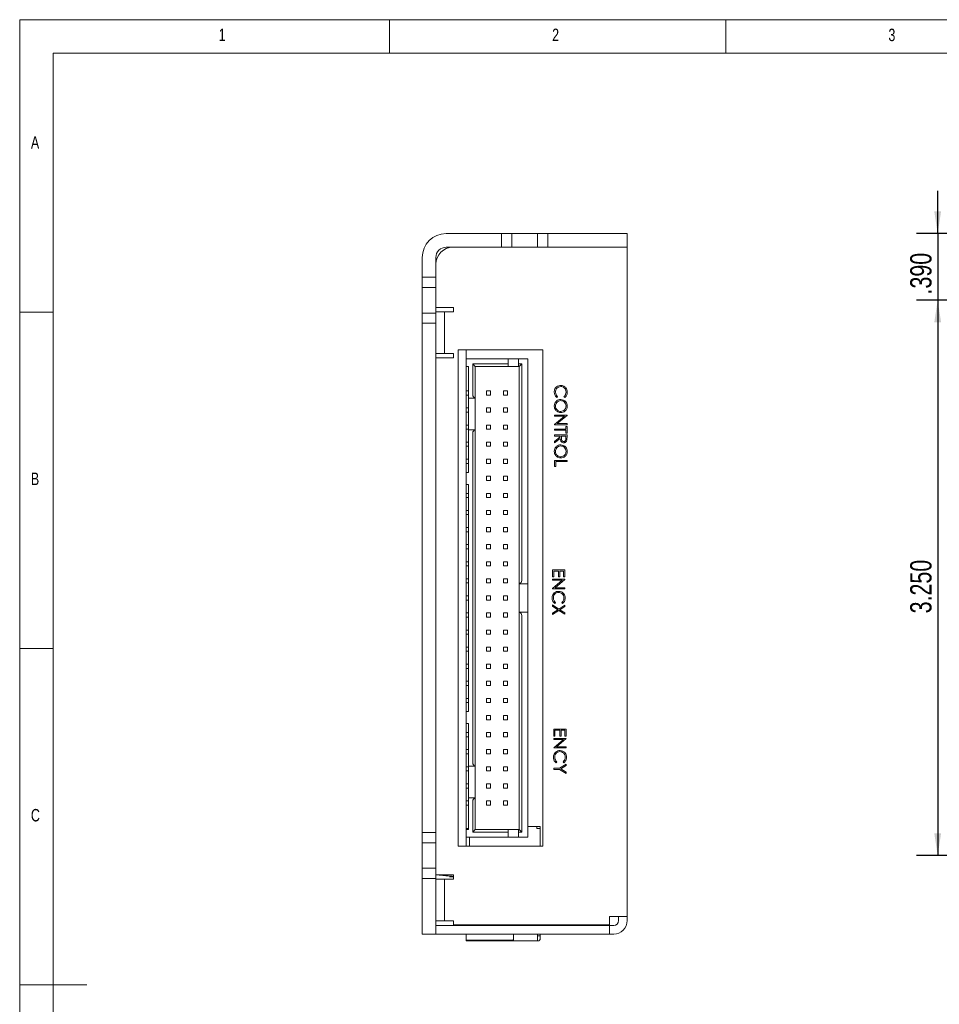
# Model space of a CAD drawing. Header units: inches. Extents: x 0.2 to 16.3, y 0.2 to 11.5.
# Tile 14 of 23: x 0.2 to 5.6, y 5.7 to 11.5. Entities that reach past the tile are written whole.
import ezdxf

# ---------------------------------------------------------------- set-up
doc = ezdxf.new("R2010")
doc.units = ezdxf.units.IN
doc.header["$MEASUREMENT"] = 0
doc.layers.add('FORMAT', color=7, linetype='Continuous')
doc.styles.add('SLDTEXTSTYLE0', font='TXT', dxfattribs={"width": 0.75})
doc.dimstyles.new('SLDDIMSTYLE0', dxfattribs={"dimtxt": 0.125, "dimasz": 0.13, "dimexe": 0, "dimexo": 0.0625, "dimgap": 0.03125, "dimtad": 2, "dimdec": 3, "dimzin": 4, "dimdsep": 46, "dimtxsty": 'Standard', "dimsah": 1, "dimcen": 0.09, "dimadec": 0, "dimazin": 0, "dimtfac": 1, "dimtdec": 3, "dimtofl": 0, "dimtmove": 0, "dimatfit": 3, "dimfxl": 0, "dimtolj": 1, "dimtzin": 12, "dimarcsym": 0})
doc.dimstyles.new('SLDDIMSTYLE1', dxfattribs={"dimtxt": 0.125, "dimasz": 0.13, "dimexe": 0, "dimexo": 0.0625, "dimgap": 0.03125, "dimtad": 2, "dimdec": 3, "dimzin": 4, "dimdsep": 46, "dimtxsty": 'Standard', "dimsah": 1, "dimcen": 0.09, "dimadec": 0, "dimazin": 0, "dimtfac": 1, "dimtdec": 3, "dimtofl": 0, "dimtmove": 0, "dimatfit": 3, "dimfxl": 0, "dimtolj": 1, "dimtzin": 12, "dimarcsym": 0})

# ---------------------------------------------------------------- blocks, each defined once
blk = doc.blocks.new('*D11')
at = {"layer": 'FORMAT'}
for p, q in [((6.1506, 9.8543), (5.4456, 9.8543)), ((5.5706, 9.8543), (5.5706, 6.6043)), ((6.1506, 6.6043), (5.4456, 6.6043))]:
    blk.add_line(p, q, dxfattribs=at)
for points in [[(5.5706, 9.8543), (5.5506, 9.7243), (5.5906, 9.7243)], [(5.5706, 6.6043), (5.5906, 6.7343), (5.5506, 6.7343)]]:
    blk.add_solid(points, dxfattribs=at)
at = {"layer": 'FORMAT', "insert": (5.4095, 8.0215), "char_height": 0.125, "attachment_point": 1, "rotation": 90, "style": 'SLDTEXTSTYLE0'}
blk.add_mtext('3.250', dxfattribs=at)
blk = doc.blocks.new('*D12')
at = {"layer": 'FORMAT'}
for p, q in [((5.5706, 10.2443), (5.5706, 10.4943)), ((6.1506, 10.2443), (5.4456, 10.2443)), ((5.5706, 10.2443), (5.5706, 9.8543)), ((6.1506, 9.8543), (5.4456, 9.8543)), ((5.5706, 9.8543), (5.5706, 9.6043))]:
    blk.add_line(p, q, dxfattribs=at)
for points in [[(5.5706, 10.2443), (5.5906, 10.3743), (5.5506, 10.3743)], [(5.5706, 9.8543), (5.5506, 9.7243), (5.5906, 9.7243)]]:
    blk.add_solid(points, dxfattribs=at)
at = {"layer": 'FORMAT', "insert": (5.4095, 9.8877), "char_height": 0.125, "attachment_point": 1, "rotation": 90, "style": 'SLDTEXTSTYLE0'}
blk.add_mtext('.390', dxfattribs=at)

msp = doc.modelspace()

# ---------------------------------------------------------------- linework, layer by layer
at = {"color": 7, "linetype": 'Continuous', "lineweight": 0}
for p, q in [((16.3386, 11.4961), (0.1969, 11.4961)), ((0.1969, 11.4961), (0.1969, 0.1969)), ((2.3622, 11.2992), (2.3622, 11.4961)), ((4.3307, 11.4961), (4.3307, 11.2992)), ((16.1417, 11.2992), (0.3937, 11.2992)), ((0.3937, 11.2992), (0.3937, 0.3937)), ((0.3937, 9.7835), (0.1969, 9.7835)), ((0.1969, 7.815), (0.3937, 7.815)), ((0.1969, 5.8465), (0.5906, 5.8465))]:
    msp.add_line(p, q, dxfattribs=at)
at = {"color": 7, "linetype": 'Continuous', "lineweight": 15}
for p, q in [((3.018, 10.2443), (2.693, 10.2443)), ((3.018, 10.2443), (3.018, 10.1643)), ((3.078, 10.2443), (3.018, 10.2443)), ((3.078, 10.2443), (3.078, 10.1643)), ((3.228, 10.2443), (3.078, 10.2443)), ((3.228, 10.2443), (3.228, 10.1643)), ((3.288, 10.2443), (3.228, 10.2443)), ((3.288, 10.2443), (3.288, 10.1643)), ((3.753, 10.2443), (3.288, 10.2443)), ((3.753, 10.2443), (3.753, 10.1643)), ((3.018, 10.1643), (2.693, 10.1643)), ((3.078, 10.1643), (3.018, 10.1643)), ((3.228, 10.1643), (3.078, 10.1643)), ((3.288, 10.1643), (3.228, 10.1643)), ((3.753, 10.1643), (3.288, 10.1643)), ((3.753, 10.1643), (3.753, 6.2483)), ((2.553, 10.1043), (2.553, 9.9893)), ((2.633, 10.1043), (2.633, 9.9893)), ((2.633, 9.9893), (2.553, 9.9893)), ((2.553, 9.9893), (2.553, 9.9293)), ((2.633, 9.9893), (2.633, 9.9293)), ((2.633, 9.9293), (2.553, 9.9293)), ((2.553, 9.9293), (2.553, 9.7793)), ((2.633, 9.9293), (2.633, 9.7793)), ((2.737, 9.8118), (2.633, 9.8118)), ((2.737, 9.7868), (2.737, 9.8118)), ((2.633, 9.7793), (2.553, 9.7793)), ((2.553, 9.7793), (2.553, 9.7193)), ((2.633, 9.7868), (2.683, 9.7868)), ((2.633, 9.7793), (2.633, 9.7193)), ((2.683, 9.7868), (2.683, 9.5418)), ((2.683, 9.7868), (2.712, 9.7868)), ((2.712, 9.7868), (2.737, 9.7868)), ((2.553, 9.7193), (2.633, 9.7193)), ((2.553, 9.7193), (2.553, 6.7393)), ((2.633, 9.7193), (2.633, 6.7393)), ((2.683, 9.5418), (2.633, 9.5418)), ((2.633, 9.5168), (2.737, 9.5168)), ((2.712, 9.5418), (2.683, 9.5418)), ((2.737, 9.5418), (2.712, 9.5418)), ((2.737, 9.5168), (2.737, 9.5418)), ((3.26, 9.5643), (2.764, 9.5643)), ((2.764, 9.5643), (2.764, 6.6593)), ((2.811, 9.5643), (2.811, 9.5115)), ((2.811, 9.4665), (2.811, 9.5115)), ((3.056, 9.5115), (2.811, 9.5115)), ((3.056, 9.4815), (3.056, 9.5115)), ((3.116, 9.5115), (3.056, 9.5115)), ((3.116, 9.5115), (3.116, 9.4815)), ((3.171, 9.5115), (3.116, 9.5115)), ((3.171, 9.5115), (3.171, 8.214)), ((3.26, 6.6593), (3.26, 9.5643)), ((2.811, 9.4665), (2.8235, 9.4665)), ((2.811, 9.4665), (2.811, 8.8465)), ((2.8235, 9.4665), (2.8235, 9.3015)), ((2.8485, 9.4815), (3.056, 9.4815)), ((2.8485, 9.3015), (2.8485, 9.4815)), ((2.8485, 9.4815), (2.8635, 9.4665)), ((2.8635, 9.4665), (3.056, 9.4665)), ((2.8635, 9.2822), (2.8635, 9.4665)), ((3.056, 9.4815), (3.056, 9.4665)), ((3.056, 9.4665), (3.116, 9.4665)), ((3.136, 9.4815), (3.116, 9.4815)), ((3.116, 9.4665), (3.116, 9.4815)), ((3.116, 9.4665), (3.121, 9.4665)), ((3.136, 9.4815), (3.121, 9.4665)), ((3.121, 9.4665), (3.121, 8.1947)), ((3.136, 9.4815), (3.136, 8.214)), ((2.8235, 9.3238), (2.811, 9.3238)), ((2.8235, 9.2993), (2.811, 9.2993)), ((2.8235, 9.3015), (2.8235, 9.2815)), ((2.8635, 9.2815), (2.8235, 9.2815)), ((2.8235, 9.2815), (2.8235, 9.2515)), ((2.8635, 9.2822), (2.8635, 9.2815)), ((2.8635, 9.0965), (2.8635, 9.2815)), ((2.9288, 9.3238), (2.9288, 9.2993)), ((2.9533, 9.3238), (2.9288, 9.3238)), ((2.9533, 9.2993), (2.9288, 9.2993)), ((2.9533, 9.3238), (2.9533, 9.2993)), ((3.0288, 9.3238), (3.0288, 9.2993)), ((3.0533, 9.3238), (3.0288, 9.3238)), ((3.0533, 9.2993), (3.0288, 9.2993)), ((3.0533, 9.3238), (3.0533, 9.2993)), ((3.3456, 9.2903), (3.3412, 9.2846)), ((3.3873, 9.2846), (3.383, 9.2903)), ((2.8235, 9.2238), (2.811, 9.2238)), ((2.8235, 9.2515), (2.8235, 9.1265)), ((2.9533, 9.2238), (2.9288, 9.2238)), ((2.9288, 9.2238), (2.9288, 9.1993)), ((2.9533, 9.2238), (2.9533, 9.1993)), ((3.0533, 9.2238), (3.0288, 9.2238)), ((3.0288, 9.2238), (3.0288, 9.1993)), ((3.0533, 9.2238), (3.0533, 9.1993)), ((2.8235, 9.1993), (2.811, 9.1993)), ((2.9533, 9.1993), (2.9288, 9.1993)), ((3.0533, 9.1993), (3.0288, 9.1993)), ((3.3278, 9.1818), (3.4007, 9.1818)), ((3.3278, 9.1752), (3.3278, 9.1818)), ((3.3851, 9.1752), (3.3278, 9.1752)), ((3.3278, 9.1272), (3.3851, 9.1752)), ((3.4007, 9.1804), (3.3433, 9.1322)), ((3.4007, 9.1818), (3.4007, 9.1804)), ((2.8235, 9.1238), (2.811, 9.1238)), ((2.8235, 9.1265), (2.8235, 9.0965)), ((2.9533, 9.1238), (2.9288, 9.1238)), ((2.9288, 9.1238), (2.9288, 9.0993)), ((2.9533, 9.1238), (2.9533, 9.0993)), ((3.0533, 9.1238), (3.0288, 9.1238)), ((3.0288, 9.1238), (3.0288, 9.0993)), ((3.0533, 9.1238), (3.0533, 9.0993)), ((3.3278, 9.1257), (3.3278, 9.1272)), ((3.4007, 9.1257), (3.3278, 9.1257)), ((3.3433, 9.1322), (3.4007, 9.1322)), ((3.3932, 9.1154), (3.4007, 9.1154)), ((3.3932, 9.0995), (3.3932, 9.1154)), ((3.4007, 9.1322), (3.4007, 9.1257)), ((3.4007, 9.1154), (3.4007, 9.0771)), ((2.8235, 9.0993), (2.811, 9.0993)), ((2.8235, 9.0965), (2.8635, 9.0965)), ((2.8235, 9.0965), (2.8235, 9.0765)), ((2.8235, 9.0765), (2.8235, 8.8465)), ((2.8485, 7.1465), (2.8485, 9.0765)), ((2.8635, 9.0959), (2.8635, 9.0965)), ((2.8635, 7.1272), (2.8635, 9.0959)), ((2.9533, 9.0993), (2.9288, 9.0993)), ((3.0533, 9.0993), (3.0288, 9.0993)), ((3.3278, 9.0995), (3.3932, 9.0995)), ((3.3278, 9.093), (3.3278, 9.0995)), ((3.3932, 9.093), (3.3278, 9.093)), ((3.3278, 9.0593), (3.3278, 9.0659)), ((3.3278, 9.0659), (3.4007, 9.0659)), ((3.3615, 9.0593), (3.3278, 9.0593)), ((3.3278, 9.0272), (3.3615, 9.054)), ((3.3615, 9.054), (3.3615, 9.0593)), ((3.3689, 9.0593), (3.3688, 9.046)), ((3.3932, 9.0593), (3.3689, 9.0593)), ((3.3932, 9.0771), (3.3932, 9.093)), ((3.4007, 9.0771), (3.3932, 9.0771)), ((3.3932, 9.0457), (3.3932, 9.0593)), ((3.4007, 9.0659), (3.4007, 9.0513)), ((2.8235, 9.0238), (2.811, 9.0238)), ((2.8235, 8.9993), (2.811, 8.9993)), ((2.9288, 9.0238), (2.9288, 8.9993)), ((2.9533, 9.0238), (2.9288, 9.0238)), ((2.9533, 8.9993), (2.9288, 8.9993)), ((2.9533, 9.0238), (2.9533, 8.9993)), ((3.0533, 9.0238), (3.0288, 9.0238)), ((3.0288, 9.0238), (3.0288, 8.9993)), ((3.0533, 8.9993), (3.0288, 8.9993)), ((3.0533, 9.0238), (3.0533, 8.9993)), ((3.3615, 9.0459), (3.3278, 9.0191)), ((3.3278, 9.0191), (3.3278, 9.0272)), ((2.8235, 8.9238), (2.811, 8.9238)), ((2.8235, 8.8993), (2.811, 8.8993)), ((2.9288, 8.9238), (2.9288, 8.8993)), ((2.9533, 8.9238), (2.9288, 8.9238)), ((2.9533, 8.8993), (2.9288, 8.8993)), ((2.9533, 8.9238), (2.9533, 8.8993)), ((3.0533, 8.9238), (3.0288, 8.9238)), ((3.0288, 8.9238), (3.0288, 8.8993)), ((3.0533, 8.8993), (3.0288, 8.8993)), ((3.0533, 8.9238), (3.0533, 8.8993)), ((3.3278, 8.8817), (3.3278, 8.9163)), ((3.3278, 8.9163), (3.4007, 8.9163)), ((3.3353, 8.8817), (3.3278, 8.8817)), ((3.3353, 8.9098), (3.3353, 8.8817)), ((3.4007, 8.9098), (3.3353, 8.9098)), ((3.4007, 8.9163), (3.4007, 8.9098)), ((2.811, 8.8465), (2.811, 8.7765)), ((2.811, 8.8465), (2.8235, 8.8465)), ((2.9533, 8.8238), (2.9288, 8.8238)), ((2.9288, 8.8238), (2.9288, 8.7993)), ((2.9533, 8.8238), (2.9533, 8.7993)), ((3.0533, 8.8238), (3.0288, 8.8238)), ((3.0288, 8.8238), (3.0288, 8.7993)), ((3.0533, 8.8238), (3.0533, 8.7993)), ((2.8235, 8.7765), (2.811, 8.7765)), ((2.811, 8.7765), (2.811, 7.4465)), ((2.8235, 8.7765), (2.8235, 7.4465)), ((2.9533, 8.7993), (2.9288, 8.7993)), ((3.0533, 8.7993), (3.0288, 8.7993)), ((2.8235, 8.7238), (2.811, 8.7238)), ((2.9288, 8.7238), (2.9288, 8.6993)), ((2.9533, 8.7238), (2.9288, 8.7238)), ((2.9533, 8.7238), (2.9533, 8.6993)), ((3.0533, 8.7238), (3.0288, 8.7238)), ((3.0288, 8.7238), (3.0288, 8.6993)), ((3.0533, 8.7238), (3.0533, 8.6993)), ((2.8235, 8.6993), (2.811, 8.6993)), ((2.9533, 8.6993), (2.9288, 8.6993)), ((3.0533, 8.6993), (3.0288, 8.6993)), ((2.8235, 8.6238), (2.811, 8.6238)), ((2.8235, 8.5993), (2.811, 8.5993)), ((2.9533, 8.6238), (2.9288, 8.6238)), ((2.9288, 8.6238), (2.9288, 8.5993)), ((2.9533, 8.5993), (2.9288, 8.5993)), ((2.9533, 8.6238), (2.9533, 8.5993)), ((3.0533, 8.6238), (3.0288, 8.6238)), ((3.0288, 8.6238), (3.0288, 8.5993)), ((3.0533, 8.5993), (3.0288, 8.5993)), ((3.0533, 8.6238), (3.0533, 8.5993)), ((2.8235, 8.5238), (2.811, 8.5238)), ((2.8235, 8.4993), (2.811, 8.4993)), ((2.9288, 8.5238), (2.9288, 8.4993)), ((2.9533, 8.5238), (2.9288, 8.5238)), ((2.9533, 8.4993), (2.9288, 8.4993)), ((2.9533, 8.5238), (2.9533, 8.4993)), ((3.0288, 8.5238), (3.0288, 8.4993)), ((3.0533, 8.5238), (3.0288, 8.5238)), ((3.0533, 8.4993), (3.0288, 8.4993)), ((3.0533, 8.5238), (3.0533, 8.4993)), ((2.8235, 8.4238), (2.811, 8.4238)), ((2.9288, 8.4238), (2.9288, 8.3993)), ((2.9533, 8.4238), (2.9288, 8.4238)), ((2.9533, 8.4238), (2.9533, 8.3993)), ((3.0288, 8.4238), (3.0288, 8.3993)), ((3.0533, 8.4238), (3.0288, 8.4238)), ((3.0533, 8.4238), (3.0533, 8.3993)), ((2.8235, 8.3993), (2.811, 8.3993)), ((2.9533, 8.3993), (2.9288, 8.3993)), ((3.0533, 8.3993), (3.0288, 8.3993)), ((2.8235, 8.3238), (2.811, 8.3238)), ((2.8235, 8.2993), (2.811, 8.2993)), ((2.9533, 8.3238), (2.9288, 8.3238)), ((2.9288, 8.3238), (2.9288, 8.2993)), ((2.9533, 8.2993), (2.9288, 8.2993)), ((2.9533, 8.3238), (2.9533, 8.2993)), ((3.0288, 8.3238), (3.0288, 8.2993)), ((3.0533, 8.3238), (3.0288, 8.3238)), ((3.0533, 8.2993), (3.0288, 8.2993)), ((3.0533, 8.3238), (3.0533, 8.2993)), ((3.3154, 8.2346), (3.3154, 8.2757)), ((3.3154, 8.2757), (3.3883, 8.2757)), ((3.3228, 8.2691), (3.3228, 8.2346)), ((3.3509, 8.2691), (3.3228, 8.2691)), ((3.3509, 8.2346), (3.3509, 8.2691)), ((3.3584, 8.2691), (3.3584, 8.2346)), ((3.3808, 8.2691), (3.3584, 8.2691)), ((3.3808, 8.2346), (3.3808, 8.2691)), ((3.3883, 8.2757), (3.3883, 8.2346)), ((2.8235, 8.2238), (2.811, 8.2238)), ((2.8235, 8.1993), (2.811, 8.1993)), ((2.9288, 8.2238), (2.9288, 8.1993)), ((2.9533, 8.2238), (2.9288, 8.2238)), ((2.9533, 8.1993), (2.9288, 8.1993)), ((2.9533, 8.2238), (2.9533, 8.1993)), ((3.0533, 8.2238), (3.0288, 8.2238)), ((3.0288, 8.2238), (3.0288, 8.1993)), ((3.0533, 8.1993), (3.0288, 8.1993)), ((3.0533, 8.2238), (3.0533, 8.1993)), ((3.121, 8.194), (3.121, 8.1947)), ((3.121, 8.194), (3.171, 8.194)), ((3.121, 8.194), (3.121, 8.029)), ((3.171, 8.214), (3.171, 8.194)), ((3.171, 8.194), (3.171, 8.164)), ((3.3228, 8.2346), (3.3154, 8.2346)), ((3.3154, 8.2215), (3.3883, 8.2215)), ((3.3154, 8.2149), (3.3154, 8.2215)), ((3.3726, 8.2149), (3.3154, 8.2149)), ((3.3154, 8.1669), (3.3726, 8.2149)), ((3.3883, 8.2201), (3.3309, 8.1719)), ((3.3584, 8.2346), (3.3509, 8.2346)), ((3.3883, 8.2346), (3.3808, 8.2346)), ((3.3883, 8.2215), (3.3883, 8.2201)), ((3.171, 8.164), (3.171, 8.059)), ((3.3154, 8.1654), (3.3154, 8.1669)), ((3.3883, 8.1654), (3.3154, 8.1654)), ((3.3309, 8.1719), (3.3883, 8.1719)), ((3.3883, 8.1719), (3.3883, 8.1654)), ((2.8235, 8.1238), (2.811, 8.1238)), ((2.8235, 8.0993), (2.811, 8.0993)), ((2.9288, 8.1238), (2.9288, 8.0993)), ((2.9533, 8.1238), (2.9288, 8.1238)), ((2.9533, 8.0993), (2.9288, 8.0993)), ((2.9533, 8.1238), (2.9533, 8.0993)), ((3.0288, 8.1238), (3.0288, 8.0993)), ((3.0533, 8.1238), (3.0288, 8.1238)), ((3.0533, 8.0993), (3.0288, 8.0993)), ((3.0533, 8.1238), (3.0533, 8.0993)), ((3.3154, 8.0705), (3.3526, 8.0467)), ((3.3154, 8.0629), (3.3154, 8.0705)), ((3.3331, 8.0851), (3.3288, 8.0794)), ((3.3526, 8.0467), (3.3883, 8.0696)), ((3.3749, 8.0794), (3.3705, 8.0851)), ((3.3883, 8.0696), (3.3883, 8.062)), ((2.8235, 8.0238), (2.811, 8.0238)), ((2.9288, 8.0238), (2.9288, 7.9993)), ((2.9533, 8.0238), (2.9288, 8.0238)), ((2.9533, 8.0238), (2.9533, 7.9993)), ((3.0533, 8.0238), (3.0288, 8.0238)), ((3.0288, 8.0238), (3.0288, 7.9993)), ((3.0533, 8.0238), (3.0533, 7.9993)), ((3.121, 8.029), (3.121, 8.0284)), ((3.121, 8.029), (3.171, 8.029)), ((3.121, 8.0284), (3.121, 6.7565)), ((3.171, 8.059), (3.171, 8.029)), ((3.171, 8.029), (3.171, 8.009)), ((3.3467, 8.0429), (3.3154, 8.0629)), ((3.3154, 8.0229), (3.3467, 8.0429)), ((3.3526, 8.0391), (3.3154, 8.0153)), ((3.3154, 8.0153), (3.3154, 8.0229)), ((3.3883, 8.0163), (3.3526, 8.0391)), ((3.3883, 8.062), (3.3585, 8.0429)), ((3.3585, 8.0429), (3.3883, 8.0238)), ((3.3883, 8.0238), (3.3883, 8.0163)), ((2.8235, 7.9993), (2.811, 7.9993)), ((2.9533, 7.9993), (2.9288, 7.9993)), ((3.0533, 7.9993), (3.0288, 7.9993)), ((3.136, 8.009), (3.136, 6.7415)), ((3.171, 8.009), (3.171, 6.7115)), ((2.8235, 7.9238), (2.811, 7.9238)), ((2.8235, 7.8993), (2.811, 7.8993)), ((2.9533, 7.9238), (2.9288, 7.9238)), ((2.9288, 7.9238), (2.9288, 7.8993)), ((2.9533, 7.8993), (2.9288, 7.8993)), ((2.9533, 7.9238), (2.9533, 7.8993)), ((3.0288, 7.9238), (3.0288, 7.8993)), ((3.0533, 7.9238), (3.0288, 7.9238)), ((3.0533, 7.8993), (3.0288, 7.8993)), ((3.0533, 7.9238), (3.0533, 7.8993)), ((2.8235, 7.8238), (2.811, 7.8238)), ((2.8235, 7.7993), (2.811, 7.7993)), ((2.9288, 7.8238), (2.9288, 7.7993)), ((2.9533, 7.8238), (2.9288, 7.8238)), ((2.9533, 7.7993), (2.9288, 7.7993)), ((2.9533, 7.8238), (2.9533, 7.7993)), ((3.0288, 7.8238), (3.0288, 7.7993)), ((3.0533, 7.8238), (3.0288, 7.8238)), ((3.0533, 7.7993), (3.0288, 7.7993)), ((3.0533, 7.8238), (3.0533, 7.7993)), ((2.8235, 7.7238), (2.811, 7.7238)), ((2.9288, 7.7238), (2.9288, 7.6993)), ((2.9533, 7.7238), (2.9288, 7.7238)), ((2.9533, 7.7238), (2.9533, 7.6993)), ((3.0288, 7.7238), (3.0288, 7.6993)), ((3.0533, 7.7238), (3.0288, 7.7238)), ((3.0533, 7.7238), (3.0533, 7.6993)), ((2.8235, 7.6993), (2.811, 7.6993)), ((2.9533, 7.6993), (2.9288, 7.6993)), ((3.0533, 7.6993), (3.0288, 7.6993)), ((2.8235, 7.6238), (2.811, 7.6238)), ((2.9288, 7.6238), (2.9288, 7.5993)), ((2.9533, 7.6238), (2.9288, 7.6238)), ((2.9533, 7.6238), (2.9533, 7.5993)), ((3.0288, 7.6238), (3.0288, 7.5993)), ((3.0533, 7.6238), (3.0288, 7.6238)), ((3.0533, 7.6238), (3.0533, 7.5993)), ((2.8235, 7.5993), (2.811, 7.5993)), ((2.9533, 7.5993), (2.9288, 7.5993)), ((3.0533, 7.5993), (3.0288, 7.5993)), ((2.8235, 7.5238), (2.811, 7.5238)), ((2.8235, 7.4993), (2.811, 7.4993)), ((2.9288, 7.5238), (2.9288, 7.4993)), ((2.9533, 7.5238), (2.9288, 7.5238)), ((2.9533, 7.4993), (2.9288, 7.4993)), ((2.9533, 7.5238), (2.9533, 7.4993)), ((3.0288, 7.5238), (3.0288, 7.4993)), ((3.0533, 7.5238), (3.0288, 7.5238)), ((3.0533, 7.4993), (3.0288, 7.4993)), ((3.0533, 7.5238), (3.0533, 7.4993)), ((2.811, 7.4465), (2.811, 7.3765)), ((2.811, 7.4465), (2.8235, 7.4465)), ((2.8235, 7.3765), (2.811, 7.3765)), ((2.811, 7.3765), (2.811, 6.7565)), ((2.8235, 7.3765), (2.8235, 7.1465)), ((2.9288, 7.4238), (2.9288, 7.3993)), ((2.9533, 7.4238), (2.9288, 7.4238)), ((2.9533, 7.3993), (2.9288, 7.3993)), ((2.9533, 7.4238), (2.9533, 7.3993)), ((3.0288, 7.4238), (3.0288, 7.3993)), ((3.0533, 7.4238), (3.0288, 7.4238)), ((3.0533, 7.3993), (3.0288, 7.3993)), ((3.0533, 7.4238), (3.0533, 7.3993)), ((2.8235, 7.3238), (2.811, 7.3238)), ((2.9288, 7.3238), (2.9288, 7.2993)), ((2.9533, 7.3238), (2.9288, 7.3238)), ((2.9533, 7.3238), (2.9533, 7.2993)), ((3.0288, 7.3238), (3.0288, 7.2993)), ((3.0533, 7.3238), (3.0288, 7.3238)), ((3.0533, 7.3238), (3.0533, 7.2993)), ((3.323, 7.3028), (3.323, 7.3439)), ((3.323, 7.3439), (3.3959, 7.3439)), ((3.3304, 7.3374), (3.3304, 7.3028)), ((3.3585, 7.3374), (3.3304, 7.3374)), ((3.3585, 7.3028), (3.3585, 7.3374)), ((3.366, 7.3374), (3.366, 7.3028)), ((3.3884, 7.3374), (3.366, 7.3374)), ((3.3884, 7.3028), (3.3884, 7.3374)), ((3.3959, 7.3439), (3.3959, 7.3028)), ((2.8235, 7.2993), (2.811, 7.2993)), ((2.9533, 7.2993), (2.9288, 7.2993)), ((3.0533, 7.2993), (3.0288, 7.2993)), ((3.3304, 7.3028), (3.323, 7.3028)), ((3.323, 7.2897), (3.3959, 7.2897)), ((3.323, 7.2832), (3.323, 7.2897)), ((3.3802, 7.2832), (3.323, 7.2832)), ((3.323, 7.2351), (3.3802, 7.2832)), ((3.3959, 7.2884), (3.3385, 7.2402)), ((3.366, 7.3028), (3.3585, 7.3028)), ((3.3959, 7.3028), (3.3884, 7.3028)), ((3.3959, 7.2897), (3.3959, 7.2884)), ((2.8235, 7.2238), (2.811, 7.2238)), ((2.9288, 7.2238), (2.9288, 7.1993)), ((2.9533, 7.2238), (2.9288, 7.2238)), ((2.9533, 7.2238), (2.9533, 7.1993)), ((3.0288, 7.2238), (3.0288, 7.1993)), ((3.0533, 7.2238), (3.0288, 7.2238)), ((3.0533, 7.2238), (3.0533, 7.1993)), ((3.323, 7.2336), (3.323, 7.2351)), ((3.3959, 7.2336), (3.323, 7.2336)), ((3.3385, 7.2402), (3.3959, 7.2402)), ((3.3959, 7.2402), (3.3959, 7.2336)), ((2.8235, 7.1993), (2.811, 7.1993)), ((2.8235, 7.1465), (2.8235, 7.1265)), ((2.9533, 7.1993), (2.9288, 7.1993)), ((3.0533, 7.1993), (3.0288, 7.1993)), ((3.3407, 7.1534), (3.3364, 7.1476)), ((3.3825, 7.1476), (3.3781, 7.1534)), ((2.8235, 7.1238), (2.811, 7.1238)), ((2.8235, 7.0993), (2.811, 7.0993)), ((2.8635, 7.1265), (2.8235, 7.1265)), ((2.8235, 7.1265), (2.8235, 7.0965)), ((2.8235, 7.0965), (2.8235, 6.9715)), ((2.8635, 7.1272), (2.8635, 7.1265)), ((2.8635, 6.9415), (2.8635, 7.1265)), ((2.9533, 7.1238), (2.9288, 7.1238)), ((2.9288, 7.1238), (2.9288, 7.0993)), ((2.9533, 7.0993), (2.9288, 7.0993)), ((2.9533, 7.1238), (2.9533, 7.0993)), ((3.0288, 7.1238), (3.0288, 7.0993)), ((3.0533, 7.1238), (3.0288, 7.1238)), ((3.0533, 7.0993), (3.0288, 7.0993)), ((3.0533, 7.1238), (3.0533, 7.0993)), ((3.323, 7.1149), (3.3576, 7.1149)), ((3.323, 7.1084), (3.323, 7.1149)), ((3.3576, 7.1084), (3.323, 7.1084)), ((3.3576, 7.1149), (3.3959, 7.1383)), ((3.3959, 7.085), (3.3576, 7.1084)), ((3.3959, 7.1308), (3.3646, 7.1116)), ((3.3646, 7.1116), (3.3959, 7.0925)), ((3.3959, 7.1383), (3.3959, 7.1308)), ((3.3959, 7.0925), (3.3959, 7.085)), ((2.8235, 7.0238), (2.811, 7.0238)), ((2.8235, 6.9993), (2.811, 6.9993)), ((2.9288, 7.0238), (2.9288, 6.9993)), ((2.9533, 7.0238), (2.9288, 7.0238)), ((2.9533, 6.9993), (2.9288, 6.9993)), ((2.9533, 7.0238), (2.9533, 6.9993)), ((3.0288, 7.0238), (3.0288, 6.9993)), ((3.0533, 7.0238), (3.0288, 7.0238)), ((3.0533, 6.9993), (3.0288, 6.9993)), ((3.0533, 7.0238), (3.0533, 6.9993)), ((2.8235, 6.9238), (2.811, 6.9238)), ((2.8235, 6.9715), (2.8235, 6.9415)), ((2.8235, 6.9415), (2.8635, 6.9415)), ((2.8235, 6.9415), (2.8235, 6.9215)), ((2.8235, 6.9215), (2.8235, 6.7565)), ((2.8485, 6.7415), (2.8485, 6.9215)), ((2.8635, 6.9415), (2.8635, 6.9409)), ((2.8635, 6.7565), (2.8635, 6.9409)), ((2.9533, 6.9238), (2.9288, 6.9238)), ((2.9288, 6.9238), (2.9288, 6.8993)), ((2.9533, 6.9238), (2.9533, 6.8993)), ((3.0533, 6.9238), (3.0288, 6.9238)), ((3.0288, 6.9238), (3.0288, 6.8993)), ((3.0533, 6.9238), (3.0533, 6.8993)), ((2.8235, 6.8993), (2.811, 6.8993)), ((2.9533, 6.8993), (2.9288, 6.8993)), ((3.0533, 6.8993), (3.0288, 6.8993)), ((2.8235, 6.7625), (2.811, 6.7625)), ((2.811, 6.7115), (2.811, 6.7565)), ((2.8235, 6.7565), (2.811, 6.7565)), ((2.8485, 6.7415), (2.8635, 6.7565)), ((3.056, 6.7565), (2.8635, 6.7565)), ((3.056, 6.7565), (3.056, 6.7415)), ((3.116, 6.7565), (3.056, 6.7565)), ((3.121, 6.7565), (3.116, 6.7565)), ((3.116, 6.7415), (3.116, 6.7565)), ((3.136, 6.7415), (3.121, 6.7565)), ((3.171, 6.7743), (3.2244, 6.7743)), ((3.2244, 6.7625), (3.2244, 6.7743)), ((3.2244, 6.7743), (3.2441, 6.7743)), ((3.2323, 6.7625), (3.2244, 6.7625)), ((3.2323, 6.7625), (3.2441, 6.7625)), ((3.2441, 6.7743), (3.2441, 6.7625)), ((3.2441, 6.7625), (3.2441, 6.6593)), ((2.633, 6.7393), (2.553, 6.7393)), ((2.553, 6.7393), (2.553, 6.6793)), ((2.633, 6.7393), (2.633, 6.6793)), ((3.056, 6.7115), (2.811, 6.7115)), ((2.811, 6.7115), (2.811, 6.6593)), ((2.8307, 6.6593), (2.8307, 6.7115)), ((3.056, 6.7415), (2.8485, 6.7415)), ((3.056, 6.7115), (3.056, 6.7415)), ((3.116, 6.7115), (3.056, 6.7115)), ((3.116, 6.7415), (3.116, 6.7115)), ((3.136, 6.7415), (3.116, 6.7415)), ((3.171, 6.7115), (3.116, 6.7115)), ((2.633, 6.6793), (2.553, 6.6793)), ((2.553, 6.6793), (2.553, 6.5293)), ((2.633, 6.6793), (2.633, 6.5293)), ((2.764, 6.6593), (3.26, 6.6593)), ((2.633, 6.5293), (2.553, 6.5293)), ((2.553, 6.5293), (2.553, 6.4693)), ((2.633, 6.5293), (2.633, 6.4693)), ((2.553, 6.4693), (2.633, 6.4693)), ((2.553, 6.4693), (2.553, 6.1443)), ((2.737, 6.4918), (2.633, 6.4918)), ((2.633, 6.4693), (2.633, 6.1443)), ((2.633, 6.4668), (2.683, 6.4668)), ((2.6834, 6.4869), (2.6732, 6.4896)), ((2.683, 6.4668), (2.683, 6.2218)), ((2.683, 6.4668), (2.712, 6.4668)), ((2.712, 6.4668), (2.737, 6.4668)), ((2.7126, 6.479), (2.737, 6.479)), ((2.737, 6.4668), (2.737, 6.4918)), ((3.674, 6.2483), (3.649, 6.2483)), ((3.649, 6.2483), (3.649, 6.1978)), ((3.753, 6.2483), (3.674, 6.2483)), ((3.703, 6.2483), (3.703, 6.2233)), ((3.753, 6.2483), (3.753, 6.2233)), ((2.683, 6.2218), (2.633, 6.2218)), ((2.633, 6.1943), (3.649, 6.1943)), ((2.712, 6.2218), (2.683, 6.2218)), ((2.737, 6.2218), (2.712, 6.2218)), ((2.737, 6.1978), (2.737, 6.2218)), ((3.649, 6.1978), (2.737, 6.1978)), ((2.811, 6.1943), (2.811, 6.1978)), ((3.0866, 6.1943), (3.0866, 6.1978)), ((3.2283, 6.1943), (3.2283, 6.1978)), ((3.2441, 6.1978), (3.2441, 6.1943)), ((3.649, 6.1943), (3.649, 6.1443)), ((3.649, 6.1943), (3.674, 6.1943)), ((2.553, 6.1443), (2.633, 6.1443)), ((2.633, 6.1443), (3.649, 6.1443)), ((2.811, 6.1086), (2.811, 6.1443)), ((2.811, 6.1086), (3.0827, 6.1086)), ((2.811, 6.105), (2.811, 6.1086)), ((2.8307, 6.105), (2.8307, 6.1086)), ((3.0827, 6.1086), (3.0866, 6.1086)), ((3.0827, 6.1086), (3.0866, 6.1086)), ((3.0866, 6.1125), (3.0866, 6.1443)), ((3.0866, 6.1125), (3.0866, 6.1086)), ((3.0866, 6.1125), (3.0866, 6.1086)), ((3.2283, 6.1168), (3.2283, 6.1443)), ((3.2323, 6.1346), (3.2283, 6.1346)), ((3.2283, 6.1168), (3.2283, 6.105)), ((3.2323, 6.1346), (3.2441, 6.1346)), ((3.2441, 6.1443), (3.2441, 6.1346)), ((3.2441, 6.1168), (3.2441, 6.1346)), ((3.649, 6.1443), (3.674, 6.1443)), ((2.8307, 6.105), (2.811, 6.105)), ((2.8307, 6.105), (3.2283, 6.105)), ((3.2283, 6.105), (3.2323, 6.105))]:
    msp.add_line(p, q, dxfattribs=at)
for centre, radius, start, end in [((2.693, 10.1043), 0.14, 90, 180), ((2.733, 10.0643), 0.1, 90, 180), ((2.693, 10.1043), 0.06, 90, 180), ((2.8685, 9.3015), 0.02, 180, 255.52249), ((2.8685, 9.0765), 0.02, 104.47751, 180), ((3.116, 8.214), 0.02, 284.47751, 360), ((3.116, 8.009), 0.02, 0, 75.52249), ((2.8685, 7.1465), 0.02, 180, 255.52249), ((2.8685, 6.9215), 0.02, 104.47751, 180), ((3.674, 6.2233), 0.029, 270, 360), ((3.674, 6.2233), 0.079, 270, 360), ((3.0827, 6.1125), 0.00394, 270, 0.00001), ((3.2323, 6.1168), 0.0118, 270, 360)]:
    msp.add_arc(centre, radius, start, end, dxfattribs=at)
for points, knots in [([(3.3259, 9.3163), (3.3265, 9.3228), (3.3275, 9.3343), (3.3353, 9.3427), (3.3387, 9.3464)], [0, 0, 0, 0, 0.559803, 1, 1, 1, 1]), ([(3.3642, 9.3491), (3.3595, 9.3486), (3.35, 9.3475), (3.3399, 9.3383), (3.3342, 9.3275), (3.3337, 9.3201), (3.3334, 9.3164)], [0, 0, 0, 0, 0.279433, 0.558922, 0.779283, 1, 1, 1, 1]), ([(3.3387, 9.3464), (3.3431, 9.3494), (3.351, 9.3548), (3.3605, 9.3554), (3.3647, 9.3557)], [0, 0, 0, 0, 0.559029, 1, 1, 1, 1]), ([(3.3951, 9.3168), (3.3946, 9.3215), (3.3935, 9.3308), (3.3856, 9.3417), (3.3752, 9.3481), (3.3679, 9.3488), (3.3642, 9.3491)], [0, 0, 0, 0, 0.279854, 0.5595184, 0.7796846, 1, 1, 1, 1]), ([(3.3647, 9.3557), (3.3704, 9.355), (3.3818, 9.3537), (3.3943, 9.3429), (3.4016, 9.3299), (3.4023, 9.3209), (3.4026, 9.3164)], [0, 0, 0, 0, 0.279512, 0.55908, 0.779372, 1, 1, 1, 1]), ([(3.3412, 9.2846), (3.3387, 9.2869), (3.3335, 9.2914), (3.3273, 9.3022), (3.3265, 9.311), (3.3259, 9.3163)], [0, 0, 0, 0, 0.280411, 0.560794, 1, 1, 1, 1]), ([(3.3334, 9.3164), (3.3341, 9.3108), (3.3353, 9.3007), (3.3424, 9.2935), (3.3456, 9.2903)], [0, 0, 0, 0, 0.558771, 1, 1, 1, 1]), ([(3.383, 9.2903), (3.3869, 9.2946), (3.3939, 9.3021), (3.3947, 9.3123), (3.3951, 9.3168)], [0, 0, 0, 0, 0.558426, 1, 1, 1, 1]), ([(3.4026, 9.3164), (3.4018, 9.3094), (3.4004, 9.2969), (3.3913, 9.2884), (3.3873, 9.2846)], [0, 0, 0, 0, 0.559516, 1, 1, 1, 1]), ([(3.3259, 9.235), (3.3266, 9.2406), (3.3278, 9.2519), (3.3381, 9.2645), (3.3506, 9.2722), (3.3595, 9.273), (3.3639, 9.2734)], [0, 0, 0, 0, 0.279663, 0.559354, 0.779636, 1, 1, 1, 1]), ([(3.3643, 9.1967), (3.3586, 9.1974), (3.3473, 9.1987), (3.3348, 9.2091), (3.3271, 9.2216), (3.3263, 9.2305), (3.3259, 9.235)], [0, 0, 0, 0, 0.2796313, 0.5593433, 0.7795982, 1, 1, 1, 1]), ([(3.364, 9.2669), (3.3594, 9.2663), (3.3502, 9.2652), (3.3403, 9.2564), (3.3343, 9.246), (3.3337, 9.2388), (3.3334, 9.2352)], [0, 0, 0, 0, 0.2794166, 0.5590771, 0.7794788, 1, 1, 1, 1]), ([(3.3334, 9.2352), (3.3339, 9.2306), (3.335, 9.2213), (3.343, 9.2106), (3.3534, 9.2043), (3.3607, 9.2036), (3.3643, 9.2033)], [0, 0, 0, 0, 0.27983, 0.559389, 0.779653, 1, 1, 1, 1]), ([(3.3639, 9.2734), (3.3696, 9.2727), (3.3808, 9.2714), (3.3936, 9.2614), (3.4013, 9.2488), (3.4021, 9.24), (3.4026, 9.2355)], [0, 0, 0, 0, 0.279731, 0.559328, 0.779681, 1, 1, 1, 1]), ([(3.3951, 9.2352), (3.3945, 9.2398), (3.3933, 9.249), (3.3852, 9.2596), (3.3749, 9.2659), (3.3676, 9.2665), (3.364, 9.2669)], [0, 0, 0, 0, 0.279626, 0.559349, 0.77963, 1, 1, 1, 1]), ([(3.4026, 9.2355), (3.402, 9.2298), (3.4008, 9.2184), (3.3904, 9.2056), (3.3777, 9.1979), (3.3688, 9.1971), (3.3643, 9.1967)], [0, 0, 0, 0, 0.279767, 0.559359, 0.779572, 1, 1, 1, 1]), ([(3.3643, 9.2033), (3.3689, 9.2038), (3.3782, 9.205), (3.3882, 9.2138), (3.394, 9.2243), (3.3948, 9.2316), (3.3951, 9.2352)], [0, 0, 0, 0, 0.279468, 0.558872, 0.779517, 1, 1, 1, 1]), ([(3.4007, 9.0513), (3.4007, 9.0482), (3.4007, 9.0426), (3.4, 9.0372), (3.3997, 9.0348)], [0, 0, 0, 0, 0.560242, 1, 1, 1, 1]), ([(3.3259, 8.9695), (3.3266, 8.9751), (3.3278, 8.9864), (3.3381, 8.999), (3.3506, 9.0067), (3.3595, 9.0075), (3.3639, 9.0079)], [0, 0, 0, 0, 0.279662, 0.559354, 0.779636, 1, 1, 1, 1]), ([(3.364, 9.0014), (3.3594, 9.0008), (3.3502, 8.9997), (3.3403, 8.9909), (3.3343, 8.9805), (3.3337, 8.9733), (3.3334, 8.9697)], [0, 0, 0, 0, 0.2794166, 0.5590771, 0.7794788, 1, 1, 1, 1]), ([(3.3812, 9.0201), (3.3789, 9.0203), (3.3743, 9.0206), (3.3682, 9.0242), (3.3621, 9.0325), (3.3617, 9.0404), (3.3615, 9.0459)], [0, 0, 0, 0, 0.18712, 0.37398, 0.560912, 1, 1, 1, 1]), ([(3.3639, 9.0079), (3.3696, 9.0072), (3.3808, 9.0059), (3.3936, 8.9959), (3.4013, 8.9833), (3.4021, 8.9745), (3.4026, 8.97)], [0, 0, 0, 0, 0.2797306, 0.559327, 0.7796808, 1, 1, 1, 1]), ([(3.3951, 8.9697), (3.3945, 8.9743), (3.3933, 8.9835), (3.3852, 8.9941), (3.3749, 9.0004), (3.3676, 9.001), (3.364, 9.0014)], [0, 0, 0, 0, 0.2796271, 0.5593489, 0.7796309, 1, 1, 1, 1]), ([(3.3688, 9.046), (3.3688, 9.0415), (3.3689, 9.0359), (3.3724, 9.0304), (3.3758, 9.0275), (3.3791, 9.0269), (3.3812, 9.0266)], [0, 0, 0, 0, 0.499827, 0.625499, 0.751208, 1, 1, 1, 1]), ([(3.3812, 9.0266), (3.3823, 9.0267), (3.3844, 9.0268), (3.3873, 9.0283), (3.3898, 9.0303), (3.3934, 9.0358), (3.3933, 9.0413), (3.3932, 9.0457)], [0, 0, 0, 0, 0.125306, 0.250617, 0.375953, 0.50128, 1, 1, 1, 1]), ([(3.3997, 9.0348), (3.399, 9.0325), (3.3974, 9.0279), (3.3925, 9.0231), (3.3869, 9.0204), (3.3831, 9.0202), (3.3812, 9.0201)], [0, 0, 0, 0, 0.2797961, 0.5594999, 0.7796279, 1, 1, 1, 1]), ([(3.3643, 8.9313), (3.3586, 8.9319), (3.3473, 8.9332), (3.3348, 8.9436), (3.3271, 8.9561), (3.3263, 8.965), (3.3259, 8.9695)], [0, 0, 0, 0, 0.279631, 0.559343, 0.779597, 1, 1, 1, 1]), ([(3.3334, 8.9697), (3.3339, 8.9651), (3.335, 8.9558), (3.343, 8.9451), (3.3534, 8.9388), (3.3607, 8.9381), (3.3643, 8.9378)], [0, 0, 0, 0, 0.27983, 0.559388, 0.779653, 1, 1, 1, 1]), ([(3.4026, 8.97), (3.402, 8.9643), (3.4008, 8.9529), (3.3904, 8.9401), (3.3777, 8.9324), (3.3688, 8.9316), (3.3643, 8.9313)], [0, 0, 0, 0, 0.279768, 0.559359, 0.779572, 1, 1, 1, 1]), ([(3.3643, 8.9378), (3.3689, 8.9384), (3.3782, 8.9395), (3.3882, 8.9484), (3.394, 8.9589), (3.3948, 8.9661), (3.3951, 8.9697)], [0, 0, 0, 0, 0.279468, 0.55887, 0.779515, 1, 1, 1, 1]), ([(3.3135, 8.1111), (3.314, 8.1175), (3.315, 8.1291), (3.3228, 8.1375), (3.3263, 8.1412)], [0, 0, 0, 0, 0.5598044, 1, 1, 1, 1]), ([(3.3518, 8.1439), (3.347, 8.1433), (3.3376, 8.1422), (3.3274, 8.1331), (3.3218, 8.1222), (3.3212, 8.1148), (3.321, 8.1111)], [0, 0, 0, 0, 0.279435, 0.558921, 0.779283, 1, 1, 1, 1]), ([(3.3263, 8.1412), (3.3307, 8.1442), (3.3386, 8.1496), (3.3481, 8.1502), (3.3523, 8.1504)], [0, 0, 0, 0, 0.559029, 1, 1, 1, 1]), ([(3.3827, 8.1116), (3.3821, 8.1162), (3.3811, 8.1256), (3.3732, 8.1364), (3.3628, 8.1429), (3.3554, 8.1435), (3.3518, 8.1439)], [0, 0, 0, 0, 0.279856, 0.559519, 0.779686, 1, 1, 1, 1]), ([(3.3523, 8.1504), (3.358, 8.1498), (3.3694, 8.1484), (3.3819, 8.1376), (3.3892, 8.1246), (3.3898, 8.1157), (3.3902, 8.1112)], [0, 0, 0, 0, 0.279512, 0.559079, 0.779374, 1, 1, 1, 1]), ([(3.3288, 8.0794), (3.3262, 8.0816), (3.3211, 8.0861), (3.3149, 8.0969), (3.314, 8.1057), (3.3135, 8.1111)], [0, 0, 0, 0, 0.28041, 0.560795, 1, 1, 1, 1]), ([(3.321, 8.1111), (3.3217, 8.1055), (3.3229, 8.0954), (3.33, 8.0883), (3.3331, 8.0851)], [0, 0, 0, 0, 0.5587728, 1, 1, 1, 1]), ([(3.3705, 8.0851), (3.3745, 8.0893), (3.3815, 8.0969), (3.3823, 8.1071), (3.3827, 8.1116)], [0, 0, 0, 0, 0.5584265, 1, 1, 1, 1]), ([(3.3902, 8.1112), (3.3894, 8.1042), (3.388, 8.0917), (3.3789, 8.0831), (3.3749, 8.0794)], [0, 0, 0, 0, 0.559516, 1, 1, 1, 1]), ([(3.3211, 7.1794), (3.3216, 7.1858), (3.3226, 7.1973), (3.3304, 7.2057), (3.3338, 7.2094)], [0, 0, 0, 0, 0.559803, 1, 1, 1, 1]), ([(3.3594, 7.2121), (3.3546, 7.2116), (3.3452, 7.2105), (3.335, 7.2013), (3.3294, 7.1905), (3.3288, 7.1831), (3.3286, 7.1794)], [0, 0, 0, 0, 0.279434, 0.558922, 0.779283, 1, 1, 1, 1]), ([(3.3338, 7.2094), (3.3383, 7.2124), (3.3462, 7.2178), (3.3557, 7.2184), (3.3598, 7.2187)], [0, 0, 0, 0, 0.559027, 1, 1, 1, 1]), ([(3.3903, 7.1799), (3.3897, 7.1845), (3.3887, 7.1938), (3.3808, 7.2047), (3.3704, 7.2111), (3.363, 7.2118), (3.3594, 7.2121)], [0, 0, 0, 0, 0.2798552, 0.5595182, 0.779685, 1, 1, 1, 1]), ([(3.3598, 7.2187), (3.3656, 7.218), (3.377, 7.2167), (3.3895, 7.2059), (3.3968, 7.1929), (3.3974, 7.1839), (3.3978, 7.1794)], [0, 0, 0, 0, 0.279512, 0.55908, 0.779374, 1, 1, 1, 1]), ([(3.3364, 7.1476), (3.3338, 7.1499), (3.3287, 7.1544), (3.3225, 7.1652), (3.3216, 7.174), (3.3211, 7.1794)], [0, 0, 0, 0, 0.28041, 0.560796, 1, 1, 1, 1]), ([(3.3286, 7.1794), (3.3293, 7.1738), (3.3305, 7.1637), (3.3376, 7.1565), (3.3407, 7.1534)], [0, 0, 0, 0, 0.558773, 1, 1, 1, 1]), ([(3.3781, 7.1534), (3.382, 7.1576), (3.3891, 7.1651), (3.3899, 7.1753), (3.3903, 7.1799)], [0, 0, 0, 0, 0.558426, 1, 1, 1, 1]), ([(3.3978, 7.1794), (3.397, 7.1724), (3.3956, 7.1599), (3.3865, 7.1514), (3.3825, 7.1476)], [0, 0, 0, 0, 0.559516, 1, 1, 1, 1]), ([(2.6494, 6.4918), (2.6499, 6.4915), (2.6515, 6.4905), (2.6532, 6.4903), (2.6544, 6.4902)], [0, 0, 0, 0, 0.318624, 1, 1, 1, 1]), ([(2.6544, 6.4902), (2.6605, 6.4895), (2.6737, 6.4879), (2.6934, 6.4857), (2.7129, 6.4838), (2.727, 6.4826), (2.7341, 6.4819), (2.737, 6.4816)], [0, 0, 0, 0, 0.255125, 0.557609, 0.721976, 0.887565, 1, 1, 1, 1]), ([(2.7133, 6.4838), (2.7133, 6.4838), (2.7134, 6.4838), (2.7134, 6.4838), (2.7134, 6.4838)], [0, 0, 0, 0, 0.671397, 1, 1, 1, 1]), ([(2.7136, 6.4838), (2.7137, 6.4838), (2.7177, 6.4833), (2.7265, 6.4822), (2.7333, 6.4813), (2.737, 6.4808)], [0, 0, 0, 0, 0.011416, 0.465278, 1, 1, 1, 1])]:
    msp.add_open_spline(points, degree=3, knots=knots, dxfattribs=at)

# ---------------------------------------------------------------- texts
at = {"color": 7, "linetype": 'Continuous', "lineweight": 0, "char_height": 0.0729, "attachment_point": 1, "style": 'SLDTEXTSTYLE0'}
for s, insert in [('1', (1.3615, 11.4436)), ('2', (3.3136, 11.4436)), ('3', (5.2822, 11.4436)), ('A', (0.2625, 10.8137)), ('B', (0.2625, 8.8452)), ('C', (0.2625, 6.8767))]:
    msp.add_mtext(s, dxfattribs=dict(at, insert=insert))

# ---------------------------------------------------------------- dimensions: what is measured, and where the dimension line sits
at = {"layer": 'FORMAT'}
for base, p1, p2, dimstyle, picture, middle in [((5.5706, 9.8543), (6.2006, 10.2443), (6.2006, 9.8543), 'SLDDIMSTYLE1', '*D12', (5.5706, 10.0493)), ((5.5706, 6.6043), (6.2006, 9.8543), (6.2006, 6.6043), 'SLDDIMSTYLE0', '*D11', (5.5706, 8.2293))]:
    dim = msp.add_linear_dim(base=base, p1=p1, p2=p2, angle=90, dimstyle=dimstyle, dxfattribs=at)
    dim.commit()
    dim.dimension.update_dxf_attribs({"geometry": picture, "text_midpoint": middle, "dimtype": 160})

doc.saveas('drawing.dxf')
